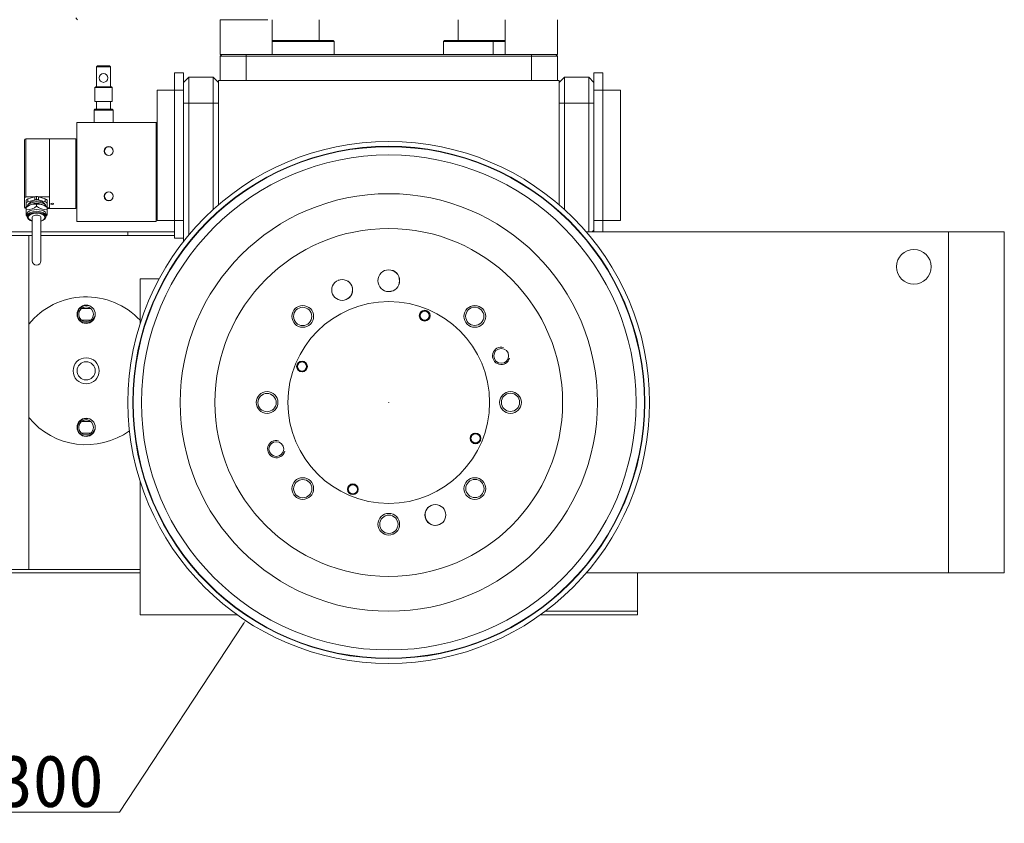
# Model space of a CAD drawing. Header units: millimetres. Extents: x 0 to 3066, y -1 to 2172.
# Tile 27 of 31: x 1616 to 2182, y 1452 to 1914. Entities that reach past the tile are written whole.
import ezdxf
from ezdxf.lldxf.tags import DXFTag

# ---------------------------------------------------------------- set-up
doc = ezdxf.new("R2010")
doc.units = ezdxf.units.MM
doc.layers.add('1', color=7, linetype='Continuous', true_color=0xffffff)
doc.styles.add('宋体', font='SimSun.ttf')
tags = doc.linetypes.add('DASHED', pattern=[25.72, 12.86, -12.86]).pattern_tags.tags
tags[6:7] = [DXFTag(74, 4), DXFTag(75, 0), DXFTag(340, '0'), DXFTag(46, 0.0), DXFTag(50, 0.0), DXFTag(44, 0.0), DXFTag(45, 0.0)]
tags[4:5] = [DXFTag(74, 4), DXFTag(75, 0), DXFTag(340, '0'), DXFTag(46, 0.0), DXFTag(50, 0.0), DXFTag(44, 0.0), DXFTag(45, 0.0)]
doc.dimstyles.get("Standard").update_dxf_attribs({"dimtxt": 0.18, "dimasz": 0.18, "dimexe": 0.18, "dimexo": 0.0625, "dimgap": 0.09, "dimtad": 0, "dimtih": 1, "dimtoh": 1, "dimdec": 4, "dimzin": 0, "dimdsep": 46, "dimtxsty": 'Standard', "dimcen": 0.09, "dimadec": 0, "dimazin": 0, "dimtfac": 1, "dimtdec": 4, "dimtofl": 0, "dimtmove": 0, "dimatfit": 3, "dimfxl": 0, "dimtolj": 1, "dimtzin": 0, "dimarcsym": 0})

# ---------------------------------------------------------------- blocks, each defined once
blk = doc.blocks.new('_U4')
at = {"layer": '1', "color": 7, "linetype": 'Continuous', "lineweight": 13, "transparency": 16777216}
for p, q in [((1828.38, 1694.24), (1828.56, 1694.24)), ((1828.47, 1694.15), (1828.47, 1694.33)), ((1673.68, 1458.74), (1744.71, 1566.8)), ((1577.63, 1458.74), (1673.68, 1458.74))]:
    blk.add_line(p, q, dxfattribs=at)
blk.add_solid([(1744.36, 1567.03), (1745.06, 1566.57), (1746.09, 1568.89)], dxfattribs=at)
at = {"layer": 'Defpoints', "color": 0, "linetype": 'Continuous', "lineweight": 13, "transparency": 16777216}
for p in [(1910.86, 1819.58), (1746.09, 1568.89)]:
    blk.add_point(p, dxfattribs=at)
at = {"layer": '1', "color": 7, "linetype": 'Continuous', "lineweight": 13, "transparency": 16777216, "insert": (1618.77, 1491.74), "char_height": 30, "attachment_point": 2, "style": '宋体'}
blk.add_mtext('\\A1;%%c300', dxfattribs=at)

msp = doc.modelspace()

# ---------------------------------------------------------------- linework, layer by layer
at = {"layer": '1', "color": 7, "linetype": 'Continuous', "lineweight": 13}
for p, q in [((1648.475, 1915.237), (1649.475, 1914.237)), ((1731.475, 1914.237), (1731.475, 1894.237)), ((1731.475, 1914.237), (1756.713, 1914.237)), ((1756.713, 1914.237), (1758.901, 1914.237)), ((1761.475, 1894.237), (1761.475, 1914.237)), ((1788.475, 1902.236), (1788.475, 1914.237)), ((1868.475, 1914.237), (1868.475, 1902.236)), ((1895.475, 1914.237), (1895.475, 1894.237)), ((1925.475, 1894.237), (1925.475, 1914.237)), ((1761.475, 1901.737), (1796.975, 1901.737)), ((1761.476, 1902.237), (1796.475, 1902.237)), ((1796.475, 1902.237), (1796.975, 1901.737)), ((1796.975, 1901.737), (1796.975, 1894.237)), ((1860.475, 1902.237), (1859.975, 1901.737)), ((1888.475, 1901.737), (1859.975, 1901.737)), ((1859.975, 1901.737), (1859.975, 1894.237)), ((1888.475, 1902.237), (1860.475, 1902.237)), ((1888.475, 1902.237), (1895.475, 1902.237)), ((1888.475, 1902.237), (1888.475, 1901.737)), ((1895.476, 1901.737), (1888.475, 1901.737)), ((1888.475, 1901.737), (1888.475, 1894.237)), ((1731.475, 1893.237), (1732.475, 1894.237)), ((1731.475, 1894.237), (1751.861, 1894.237)), ((1731.475, 1879.238), (1731.475, 1893.237)), ((1746.475, 1893.237), (1731.475, 1893.237)), ((1746.475, 1894.237), (1746.475, 1893.237)), ((1910.475, 1893.237), (1746.475, 1893.237)), ((1746.475, 1893.237), (1746.475, 1879.238)), ((1751.861, 1894.237), (1905.088, 1894.237)), ((1905.09, 1894.237), (1925.475, 1894.237)), ((1910.475, 1894.237), (1910.475, 1893.237)), ((1910.475, 1879.238), (1910.475, 1893.237)), ((1925.475, 1893.237), (1910.475, 1893.237)), ((1924.475, 1894.237), (1925.475, 1893.237)), ((1925.475, 1893.237), (1925.475, 1879.238)), ((1660.95, 1887.737), (1660.45, 1887.237)), ((1668.45, 1887.237), (1660.45, 1887.237)), ((1660.45, 1887.237), (1660.45, 1875.737)), ((1660.95, 1887.737), (1667.95, 1887.737)), ((1668.45, 1887.237), (1667.95, 1887.737)), ((1668.45, 1875.737), (1668.45, 1887.237)), ((1705.275, 1873.737), (1705.275, 1883.737)), ((1705.275, 1883.737), (1710.475, 1883.737)), ((1710.475, 1883.737), (1710.475, 1878.237)), ((1713.475, 1881.237), (1710.475, 1878.237)), ((1713.475, 1881.237), (1727.475, 1881.237)), ((1713.475, 1881.237), (1713.475, 1866.237)), ((1727.475, 1881.237), (1730.475, 1878.237)), ((1727.475, 1881.237), (1727.475, 1866.237)), ((1929.475, 1881.237), (1926.475, 1878.237)), ((1929.475, 1881.237), (1943.475, 1881.237)), ((1929.475, 1881.237), (1929.475, 1866.237)), ((1943.475, 1881.237), (1946.475, 1878.237)), ((1943.475, 1866.237), (1943.475, 1881.237)), ((1946.475, 1878.237), (1946.475, 1883.737)), ((1946.475, 1883.737), (1951.675, 1883.737)), ((1951.675, 1883.737), (1951.675, 1873.737)), ((1659.95, 1875.737), (1659.45, 1875.237)), ((1669.45, 1875.237), (1659.45, 1875.237)), ((1659.45, 1875.237), (1659.45, 1867.237)), ((1659.95, 1875.737), (1668.95, 1875.737)), ((1669.45, 1875.237), (1668.95, 1875.737)), ((1669.45, 1867.237), (1669.45, 1875.237)), ((1710.475, 1878.237), (1710.475, 1866.239)), ((1730.475, 1879.237), (1926.475, 1879.237)), ((1730.475, 1807.798), (1730.475, 1879.237)), ((1926.475, 1879.237), (1926.475, 1807.798)), ((1946.475, 1878.237), (1946.475, 1866.237)), ((1695.275, 1798.737), (1695.275, 1873.737)), ((1705.275, 1873.737), (1695.275, 1873.737)), ((1710.475, 1873.737), (1705.275, 1873.737)), ((1705.275, 1798.737), (1705.275, 1873.737)), ((1951.675, 1873.737), (1946.475, 1873.737)), ((1961.675, 1873.737), (1951.675, 1873.737)), ((1951.675, 1798.737), (1951.675, 1873.737)), ((1961.675, 1798.737), (1961.675, 1873.737)), ((1659.45, 1867.237), (1669.45, 1867.237)), ((1660.45, 1867.237), (1660.45, 1862.737)), ((1668.45, 1862.737), (1668.45, 1867.237)), ((1710.475, 1786.844), (1710.475, 1866.239)), ((1713.475, 1866.237), (1713.475, 1790.546)), ((1727.475, 1866.237), (1713.475, 1866.237)), ((1727.475, 1805.139), (1727.475, 1866.237)), ((1929.475, 1866.237), (1929.475, 1805.139)), ((1943.475, 1866.237), (1929.475, 1866.237)), ((1943.475, 1792.238), (1943.475, 1866.237)), ((1946.475, 1866.237), (1946.475, 1793.237)), ((1659.45, 1862.737), (1658.95, 1862.237)), ((1669.95, 1862.237), (1658.95, 1862.237)), ((1658.95, 1862.237), (1658.95, 1855.237)), ((1659.45, 1862.737), (1669.45, 1862.737)), ((1669.95, 1862.237), (1669.45, 1862.737)), ((1669.95, 1855.237), (1669.95, 1862.237)), ((1649.15, 1855.237), (1649.15, 1798.237)), ((1694.75, 1855.237), (1649.15, 1855.237)), ((1694.75, 1798.237), (1694.75, 1855.237)), ((1618.95, 1844.937), (1618.95, 1810.665)), ((1619.75, 1812.405), (1619.75, 1845.737)), ((1633.45, 1845.737), (1619.75, 1845.737)), ((1633.45, 1812.405), (1633.45, 1845.737)), ((1648.45, 1845.737), (1633.45, 1845.737)), ((1648.45, 1807.611), (1648.45, 1845.737)), ((1649.15, 1844.537), (1648.45, 1844.537)), ((1624.767, 1812.405), (1619.75, 1812.405)), ((1620.95, 1811.304), (1624.95, 1812.458)), ((1624.95, 1812.458), (1624.95, 1810.726)), ((1626.95, 1812.458), (1630.95, 1811.304)), ((1626.95, 1812.458), (1626.95, 1810.726)), ((1633.45, 1812.405), (1627.133, 1812.405)), ((1633.45, 1806.16), (1633.45, 1812.405)), ((1618.95, 1807.901), (1618.95, 1810.665)), ((1618.95, 1807.901), (1618.95, 1806.537)), ((1619.95, 1810.438), (1619.95, 1808.705)), ((1619.95, 1806.396), (1619.95, 1808.705)), ((1621.402, 1807.427), (1620.51, 1806.796)), ((1620.95, 1811.304), (1620.95, 1809.571)), ((1620.95, 1809.571), (1624.95, 1810.726)), ((1625.95, 1807.052), (1625.95, 1808.091)), ((1626.95, 1810.726), (1630.95, 1809.571)), ((1631.393, 1806.794), (1630.498, 1807.427)), ((1630.95, 1811.304), (1630.95, 1809.571)), ((1631.95, 1810.438), (1631.95, 1808.705)), ((1631.95, 1808.705), (1631.95, 1806.396)), ((1648.45, 1805.737), (1648.45, 1807.611)), ((1648.45, 1806.937), (1649.15, 1806.937)), ((1619.95, 1806.16), (1619.75, 1806.16)), ((1619.75, 1805.737), (1619.75, 1806.16)), ((1619.75, 1805.737), (1619.95, 1805.737)), ((1619.95, 1805.302), (1619.95, 1806.377)), ((1620.38, 1802.355), (1620.38, 1801.315)), ((1631.52, 1801.315), (1631.52, 1802.355)), ((1631.95, 1805.302), (1631.95, 1806.377)), ((1633.45, 1806.16), (1631.95, 1806.16)), ((1631.95, 1805.737), (1633.45, 1805.737)), ((1633.45, 1805.737), (1633.45, 1806.16)), ((1633.45, 1805.737), (1648.45, 1805.737)), ((1649.15, 1798.237), (1694.75, 1798.237)), ((1695.275, 1798.737), (1705.275, 1798.737)), ((1705.275, 1798.737), (1710.475, 1798.737)), ((1705.275, 1788.737), (1705.275, 1798.737)), ((1946.475, 1798.737), (1951.675, 1798.737)), ((1951.675, 1798.737), (1961.675, 1798.737)), ((1951.675, 1798.737), (1951.675, 1792.237)), ((1623.449, 1792.237), (1474.475, 1792.237)), ((1474.475, 1790.237), (1621.475, 1790.237)), ((1621.475, 1790.237), (1623.45, 1790.237)), ((1621.475, 1739.279), (1621.475, 1790.237)), ((1678.475, 1792.237), (1628.447, 1792.237)), ((1628.451, 1790.237), (1705.274, 1790.237)), ((1705.274, 1792.237), (1678.475, 1792.237)), ((1678.475, 1792.237), (1678.475, 1790.237)), ((1942.036, 1792.237), (2150.475, 1792.237)), ((1945.475, 1792.237), (1946.475, 1793.237)), ((1946.475, 1793.237), (1946.475, 1792.237)), ((2182.475, 1792.237), (2150.475, 1792.237)), ((2150.475, 1792.237), (2150.475, 1596.237)), ((2182.475, 1596.237), (2182.475, 1792.237)), ((1710.475, 1788.737), (1705.275, 1788.737)), ((1628.45, 1775.605), (1628.45, 1775.609)), ((1685.475, 1765.237), (1696.342, 1765.237)), ((1685.475, 1739.523), (1685.475, 1765.237)), ((1621.475, 1739.279), (1621.475, 1685.59)), ((1621.475, 1598.237), (1621.475, 1685.59)), ((1685.475, 1572.237), (1685.475, 1648.952)), ((1621.475, 1598.237), (1474.475, 1598.237)), ((1685.473, 1598.237), (1621.475, 1598.237)), ((1474.475, 1596.237), (1685.472, 1596.237)), ((2150.475, 1596.237), (1942.039, 1596.237)), ((1971.475, 1596.238), (1971.475, 1574.237)), ((2150.475, 1596.237), (2182.475, 1596.237)), ((1971.475, 1574.237), (1918.473, 1574.237)), ((1971.475, 1572.237), (1971.475, 1574.237)), ((1741.205, 1572.237), (1685.475, 1572.237)), ((1915.744, 1572.237), (1971.475, 1572.237))]:
    msp.add_line(p, q, dxfattribs=at)
at = {"layer": '1', "color": 7, "linetype": 'DASHED', "lineweight": 13}
msp.add_line((1625.95, 1812.592), (1625.95, 1810.86), dxfattribs=at)
at = {"layer": '1', "color": 7, "linetype": 'Continuous', "lineweight": 13}
for points in [[(1664.45, 1883.237), (1665.424, 1883.04), (1666.22, 1882.503), (1666.751, 1881.714), (1666.95, 1880.743), (1666.756, 1879.771), (1666.225, 1878.977), (1665.431, 1878.438), (1664.458, 1878.237), (1663.481, 1878.433), (1662.683, 1878.969), (1662.149, 1879.759), (1661.95, 1880.732), (1662.145, 1881.705), (1662.678, 1882.501), (1663.474, 1883.039), (1664.45, 1883.237)], [(1634.95, 1808.054), (1634.42, 1808.158), (1634.257, 1808.275), (1634.2, 1808.417), (1634.257, 1808.562), (1634.419, 1808.688), (1634.95, 1808.804), (1635.48, 1808.688), (1635.643, 1808.562), (1635.7, 1808.417), (1635.643, 1808.275), (1635.481, 1808.158), (1634.95, 1808.054)]]:
    msp.add_lwpolyline(points, close=True, dxfattribs=at)
for points in [[(1713.475, 1866.237), (1712.635, 1866.229), (1711.795, 1866.253), (1711.135, 1866.241), (1710.475, 1866.239)], [(1727.475, 1866.237), (1728.981, 1866.238), (1729.169, 1866.254), (1729.263, 1866.262), (1729.272, 1866.255), (1729.275, 1866.249), (1729.298, 1866.243), (1729.345, 1866.239), (1729.722, 1866.24), (1730.475, 1866.245)], [(1929.475, 1866.237), (1926.475, 1866.237)], [(1943.475, 1866.237), (1944.495, 1866.238), (1945.155, 1866.242), (1945.815, 1866.25), (1946.475, 1866.237)], [(1695.275, 1855.237), (1694.981, 1855.237), (1694.75, 1855.237)], [(1618.95, 1810.665), (1618.99, 1811.364), (1619.211, 1812.052), (1619.393, 1812.268), (1619.75, 1812.405)], [(1694.75, 1815.237), (1695.044, 1815.237), (1695.275, 1815.237)], [(1619.75, 1806.16), (1619.391, 1806.299), (1619.21, 1806.514), (1618.99, 1807.203), (1618.95, 1807.901)], [(1619.95, 1806.377), (1621.022, 1807.139), (1622.146, 1807.743), (1623.317, 1808.126), (1624.668, 1808.249), (1625.95, 1808.091)], [(1619.95, 1805.302), (1621.576, 1805.154), (1623.317, 1805.497), (1624.668, 1806.154), (1625.95, 1807.052)], [(1625.95, 1808.091), (1627.573, 1808.248), (1629.312, 1807.918), (1630.665, 1807.27), (1631.95, 1806.377)], [(1625.95, 1807.052), (1627.02, 1806.286), (1628.141, 1805.676), (1629.312, 1805.284), (1630.665, 1805.151), (1631.95, 1805.302)], [(1619.95, 1801.802), (1619.95, 1801.946), (1619.95, 1802.256), (1619.95, 1802.977), (1619.95, 1804.03), (1619.95, 1805.302)], [(1620.368, 1801.481), (1620.133, 1801.659), (1619.95, 1801.802)], [(1620.395, 1801.32), (1620.423, 1800.823), (1620.626, 1800.347), (1621.275, 1799.535), (1622.235, 1798.906), (1623.431, 1798.456)], [(1628.468, 1798.456), (1629.795, 1798.973), (1630.812, 1799.714), (1631.333, 1800.462), (1631.509, 1801.327)], [(1631.95, 1801.802), (1631.715, 1801.619), (1631.529, 1801.479)], [(1631.95, 1805.302), (1631.95, 1803.44), (1631.95, 1802.55), (1631.95, 1802.022), (1631.95, 1801.802)], [(1623.45, 1800.684), (1623.45, 1795.652), (1623.45, 1790.27), (1623.45, 1787.808), (1623.45, 1785.346), (1623.45, 1783.056), (1623.45, 1781.115), (1623.45, 1779.527), (1623.45, 1778.245), (1623.45, 1776.746), (1623.45, 1775.605)], [(1623.45, 1800.683), (1623.456, 1800.609), (1623.469, 1800.551)], [(1628.441, 1800.59), (1628.448, 1800.642), (1628.45, 1800.683)], [(1628.45, 1775.605), (1628.45, 1776.456), (1628.45, 1777.515), (1628.45, 1778.824), (1628.45, 1780.502), (1628.45, 1782.31), (1628.45, 1784.483), (1628.45, 1786.905), (1628.45, 1790.6), (1628.45, 1794.119), (1628.45, 1797.458), (1628.45, 1800.687)]]:
    msp.add_lwpolyline(points, dxfattribs=at)
for centre, radius in [((1667.45, 1838.737), 2.6), ((1667.45, 1838.737), 2.5), ((1828.475, 1694.237), 150), ((1828.475, 1694.237), 147.238), ((1828.475, 1694.237), 142.244), ((1667.45, 1812.737), 2.6), ((1667.45, 1812.737), 2.5), ((1828.475, 1694.237), 120), ((1828.475, 1694.237), 100), ((2130.475, 1772.237), 10), ((1828.475, 1764.237), 6.25), ((1801.687, 1758.909), 6), ((1654.424, 1744.934), 5.25), ((1828.475, 1694.237), 58), ((1778.977, 1743.735), 6.25), ((1877.972, 1743.735), 6.25), ((1654.424, 1744.934), 4.25), ((1778.933, 1743.69), 5.25), ((1849.14, 1744.127), 3.1), ((1849.14, 1744.127), 2.6), ((1877.928, 1743.779), 5.25), ((1893.146, 1721.025), 4.25), ((1654.424, 1712.434), 7.5), ((1654.424, 1712.434), 5.25), ((1778.585, 1714.902), 3.1), ((1778.585, 1714.902), 2.6), ((1758.475, 1694.237), 6.25), ((1758.475, 1694.174), 5.25), ((1898.475, 1694.237), 6.25), ((1898.475, 1694.3), 5.25), ((1654.424, 1679.934), 5.25), ((1654.424, 1679.934), 4.25), ((1878.364, 1673.572), 3.1), ((1878.364, 1673.572), 2.6), ((1763.803, 1667.449), 4.25), ((1778.977, 1644.74), 6.25), ((1779.022, 1644.695), 5.25), ((1877.972, 1644.74), 6.25), ((1878.017, 1644.785), 5.25), ((1807.81, 1644.348), 3.1), ((1807.81, 1644.348), 2.6), ((1855.263, 1629.566), 6), ((1828.475, 1624.237), 6.25), ((1828.538, 1624.237), 5.25)]:
    msp.add_circle(centre, radius, dxfattribs=at)
at = {"layer": '1', "color": 7, "linetype": 'DASHED', "lineweight": 13}
msp.add_circle((1828.475, 1694.237), 147, dxfattribs=at)
at = {"layer": '1', "color": 7, "linetype": 'Continuous', "lineweight": 13}
for centre, radius, start, end in [((1619.75, 1844.937), 0.8, 90, 180), ((1619.75, 1806.537), 0.8, 180, 270), ((1828.412, 1764.237), 6.25, 270.31609, 89.73109), ((1801.629, 1758.885), 6, 292.83297, 112.21984), ((1654.424, 1712.434), 42.5, 43.05842, 140.82885), ((1654.424, 1712.434), 35.833, 90, 94.4325), ((1654.424, 1712.434), 35.833, 85.5675, 90), ((1654.424, 1712.434), 29.167, 90, 94.91062), ((1654.424, 1712.434), 29.167, 85.08937, 90), ((1654.424, 1712.434), 42.5, 219.17115, 305.91732), ((1654.424, 1712.434), 29.167, 265.095, 274.905), ((1654.424, 1712.434), 35.833, 265.57312, 274.42688), ((1855.321, 1629.59), 6, 112.82734, 180.05172), ((1855.321, 1629.59), 6, 180.05172, 292.22547)]:
    msp.add_arc(centre, radius, start, end, dxfattribs=at)
at = {"layer": '1', "color": 2, "linetype": 'Continuous', "lineweight": 13}
for centre, radius in [((1654.424, 1744.934), 5), ((1849.14, 1744.127), 3), ((1893.146, 1721.025), 5), ((1778.585, 1714.902), 3), ((1654.424, 1679.934), 5), ((1878.364, 1673.572), 3), ((1763.803, 1667.449), 5), ((1807.81, 1644.348), 3)]:
    msp.add_arc(centre, radius, 75, 345, dxfattribs=at)
at = {"layer": '1', "color": 7, "linetype": 'Continuous', "lineweight": 13}
for centre, major_axis, ratio, start_param, end_param in [((1625.95, 1811.592), (-2, 0), 0.5, 4.1887902, 5.2359878), ((1621.95, 1810.438), (-2, 0), 0.5, 5.2359878, 6.2831853), ((1621.95, 1808.705), (2, 0), 0.5, 2.0943951, 3.1415927), ((1625.95, 1806.685), (-5.57, 0), 0.5, 3.1415927, 6.2831853), ((1625.95, 1807.551), (5, 0), 0.5, 1.5707963, 2.9661543), ((1625.95, 1805.819), (-5.57, 0), 0.5, 3.7571485, 5.6676295), ((1625.95, 1809.86), (2, 0), 0.5, 1.0471976, 2.0943951), ((1625.95, 1807.551), (5, 0), 0.5, 0.1754383, 1.5707963), ((1629.95, 1810.438), (-2, 0), 0.5, 3.1415927, 4.1887902), ((1629.95, 1808.705), (2, 0), 0.5, 0, 1.0471976), ((1625.95, 1802.355), (5.57, 0), 0.5, 0, 3.1415927), ((1625.95, 1801.315), (5.57, 0), 0.5, 0.0028471, 3.1405127), ((1625.95, 1800.623), (4.77, 0), 0.5, 0, 4.1515165), ((1625.95, 1800.643), (-2.5, 0), 0.5, 3.0994757, 6.2831853), ((1625.95, 1800.643), (-2.5, 0), 0.5, 0, 0.0765763), ((1625.95, 1800.623), (4.77, 0), 0.5, 5.2767957, 6.2831853), ((1625.95, 1775.605), (2.5, 0), 0.9628862, 3.1415927, 6.2831853)]:
    msp.add_ellipse(centre, major_axis=major_axis, ratio=ratio, start_param=start_param, end_param=end_param, dxfattribs=at)
at = {"layer": '1', "color": 7, "linetype": 'DASHED', "lineweight": 13}
msp.add_ellipse((1625.95, 1800.623), major_axis=(-5.57, 0), ratio=0.5, start_param=3.2597404, end_param=6.1582908, dxfattribs=at)

# ---------------------------------------------------------------- dimensions: what is measured, and where the dimension line sits
at = {"layer": '1', "color": 7, "linetype": 'Continuous', "lineweight": 13}
dim = msp.add_diameter_dim_2p(p1=(1910.864, 1819.585), p2=(1746.085, 1568.89), dimstyle='Standard', override={"dimtxt": 30, "dimasz": 2.5, "dimexe": 0.5, "dimexo": 0.5, "dimgap": 3, "dimtad": 1, "dimtih": 1, "dimtoh": 1, "dimdec": 2, "dimlfac": 1, "dimzin": 8, "dimdsep": 46, "dimlunit": 2, "dimpost": '%%c<>', "dimtxsty": '宋体', "dimsah": 1, "dimse1": 0, "dimse2": 0, "dimsd1": 0, "dimsd2": 0, "dimclrd": 7, "dimclre": 7, "dimclrt": 7, "dimtol": 0, "dimtm": -0.05, "dimtfac": 0.116667, "dimtdec": 2, "dimtmove": 0, "dimtzin": 8, "dimlwd": 13, "dimlwe": 13}, dxfattribs=at)
dim.commit()
dim.dimension.update_dxf_attribs({"geometry": '_U4', "text_midpoint": (1618.772, 1458.737), "dimtype": 163})

doc.saveas('drawing.dxf')
